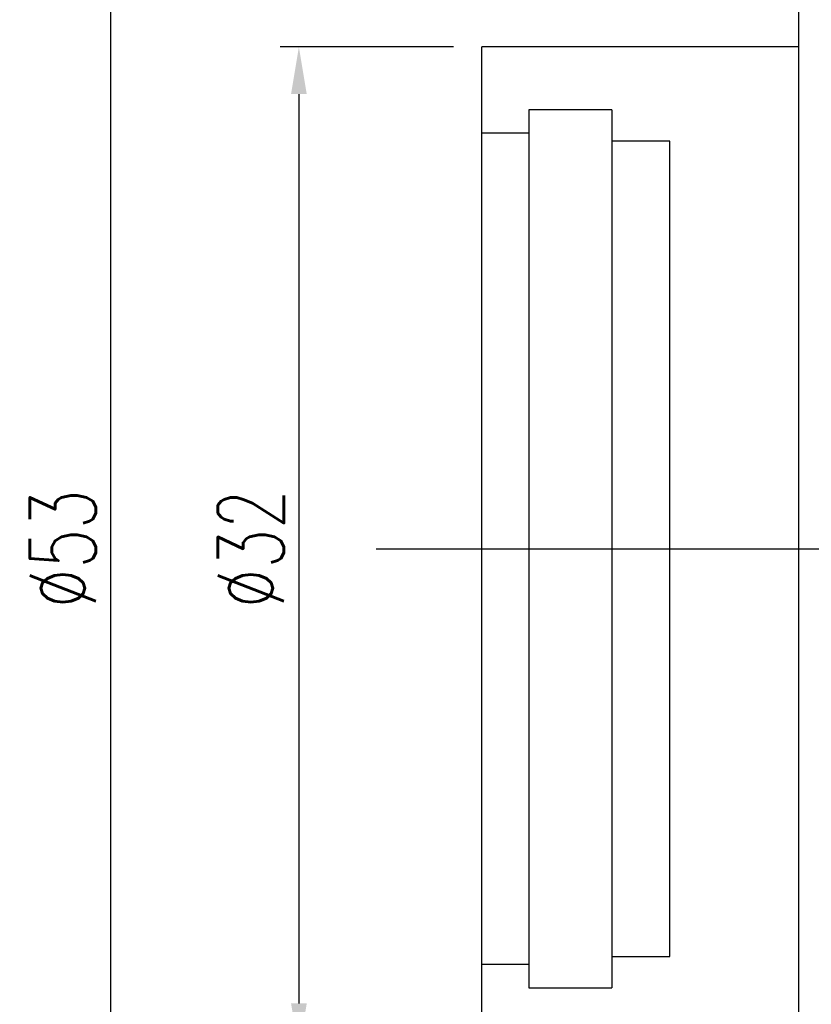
# Model space of a CAD drawing. Header units: millimetres. Extents: x 622 to 758, y 821 to 908.
# Tile 3 of 53: x 690 to 715, y 842 to 874. Entities that reach past the tile are written whole.
import ezdxf
from ezdxf.lldxf.tags import DXFTag

# ---------------------------------------------------------------- set-up
doc = ezdxf.new("R2010")
doc.units = ezdxf.units.MM
doc.header["$LTSCALE"] = 0.1
doc.layers.get('DEFPOINTS').update_dxf_attribs({"linetype": 'CONTINUOUS'})
doc.layers.add('layer 1', color=7, linetype='CONTINUOUS')
doc.styles.add('DIM-7', font='SIMPLEX.shx', dxfattribs={"width": 0.7, "bigfont": 'chineset.shx'})
tags = doc.linetypes.add('DASHED', pattern=[25.72, 12.86, -12.86]).pattern_tags.tags
tags[6:7] = [DXFTag(74, 4), DXFTag(75, 0), DXFTag(340, '0'), DXFTag(46, 0.0), DXFTag(50, 0.0), DXFTag(44, 0.0), DXFTag(45, 0.0)]
tags[4:5] = [DXFTag(74, 4), DXFTag(75, 0), DXFTag(340, '0'), DXFTag(46, 0.0), DXFTag(50, 0.0), DXFTag(44, 0.0), DXFTag(45, 0.0)]
doc.dimstyles.new('CNS', dxfattribs={"dimtxt": 3.5, "dimasz": 2.5, "dimexe": 1, "dimexo": 1.5, "dimgap": 0.09, "dimtad": 0, "dimdsep": 46, "dimtxsty": 'DIM-7', "dimcen": 0.09, "dimclrd": 1, "dimclre": 1, "dimclrt": 4, "dimadec": 0, "dimazin": 0, "dimtfac": 1, "dimtix": 1, "dimtmove": 2, "dimatfit": 3, "dimfxl": 1, "dimtvp": 0.971429, "dimtolj": 1, "dimarcsym": 0})

# ---------------------------------------------------------------- blocks, each defined once
blk = doc.blocks.new('*D8')
at = {"layer": 'DEFPOINTS', "color": 0, "transparency": 16777216}
for p in [(704.904, 872.637), (699.075, 840.637), (704.904, 840.637)]:
    blk.add_point(p, dxfattribs=at)
at = {"layer": 'layer 1', "lineweight": -2, "transparency": 16777216}
for p, q in [((704.004, 872.637), (698.475, 872.637)), ((699.075, 871.137), (699.075, 842.137)), ((704.004, 840.637), (698.475, 840.637))]:
    blk.add_line(p, q, dxfattribs=at)
at = {"layer": 'layer 1', "transparency": 16777216}
for points in [[(698.825, 871.137), (699.325, 871.137), (699.075, 872.637)], [(698.825, 842.137), (699.325, 842.137), (699.075, 840.637)]]:
    blk.add_solid(points, dxfattribs=at)
at = {"layer": 'layer 1', "transparency": 16777216, "insert": (697.545, 856.637), "char_height": 2.1, "attachment_point": 5, "rotation": 90, "style": 'DIM-7'}
blk.add_mtext('\\A1;%%C32', dxfattribs=at)
blk = doc.blocks.new('*D10')
at = {"layer": 'DEFPOINTS', "color": 0, "transparency": 16777216}
for p in [(693.082, 883.137), (715.004, 883.137), (715.004, 830.137)]:
    blk.add_point(p, dxfattribs=at)
at = {"layer": 'layer 1', "lineweight": -2, "transparency": 16777216}
for p, q in [((714.104, 883.137), (692.482, 883.137)), ((693.082, 831.637), (693.082, 881.637)), ((714.104, 830.137), (692.482, 830.137))]:
    blk.add_line(p, q, dxfattribs=at)
at = {"layer": 'layer 1', "transparency": 16777216}
for points in [[(692.832, 881.637), (693.332, 881.637), (693.082, 883.137)], [(692.832, 831.637), (693.332, 831.637), (693.082, 830.137)]]:
    blk.add_solid(points, dxfattribs=at)
at = {"layer": 'layer 1', "transparency": 16777216, "insert": (691.552, 856.637), "char_height": 2.1, "attachment_point": 5, "rotation": 90, "style": 'DIM-7'}
blk.add_mtext('\\A1;%%C53', dxfattribs=at)

msp = doc.modelspace()

# ---------------------------------------------------------------- linework, layer by layer
at = {"layer": 'layer 1', "linetype": 'Continuous'}
for p, q in [((715.004, 883.137), (715.004, 836.309)), ((715.004, 872.637), (704.904, 872.637)), ((704.904, 840.637), (704.904, 872.637))]:
    msp.add_line(p, q, dxfattribs=at)
at = {"layer": 'layer 1', "linetype": 'DASHED'}
for p, q in [((709.054, 870.637), (706.404, 870.637)), ((706.404, 870.637), (706.404, 842.637)), ((709.054, 870.637), (709.054, 842.637)), ((706.404, 869.887), (704.904, 869.887)), ((710.904, 869.637), (709.054, 869.637)), ((710.904, 843.637), (710.904, 869.637)), ((704.904, 843.387), (706.404, 843.387)), ((709.054, 843.637), (710.904, 843.637)), ((706.404, 842.637), (709.054, 842.637))]:
    msp.add_line(p, q, dxfattribs=at)
at = {"layer": 'layer 1'}
msp.add_line((701.533, 856.637), (753.353, 856.637), dxfattribs=at)

# ---------------------------------------------------------------- dimensions: what is measured, and where the dimension line sits
for base, p1, p2, picture, middle in [((693.082, 883.137), (715.004, 830.137), (715.004, 883.137), '*D10', (691.552, 856.637)), ((699.075, 840.637), (704.904, 872.637), (704.904, 840.637), '*D8', (697.545, 856.637))]:
    dim = msp.add_linear_dim(base=base, p1=p1, p2=p2, angle=90, text='%%C<>', dimstyle='CNS', override={"dimscale": 0.6, "dimgap": 0.8, "dimtad": 1, "dimclrd": 256, "dimclre": 256, "dimclrt": 256, "dimadec": 2, "dimazin": 2, "dimtmove": 1}, dxfattribs=at)
    dim.commit()
    dim.dimension.update_dxf_attribs({"geometry": picture, "text_midpoint": middle})

doc.saveas('drawing.dxf')
